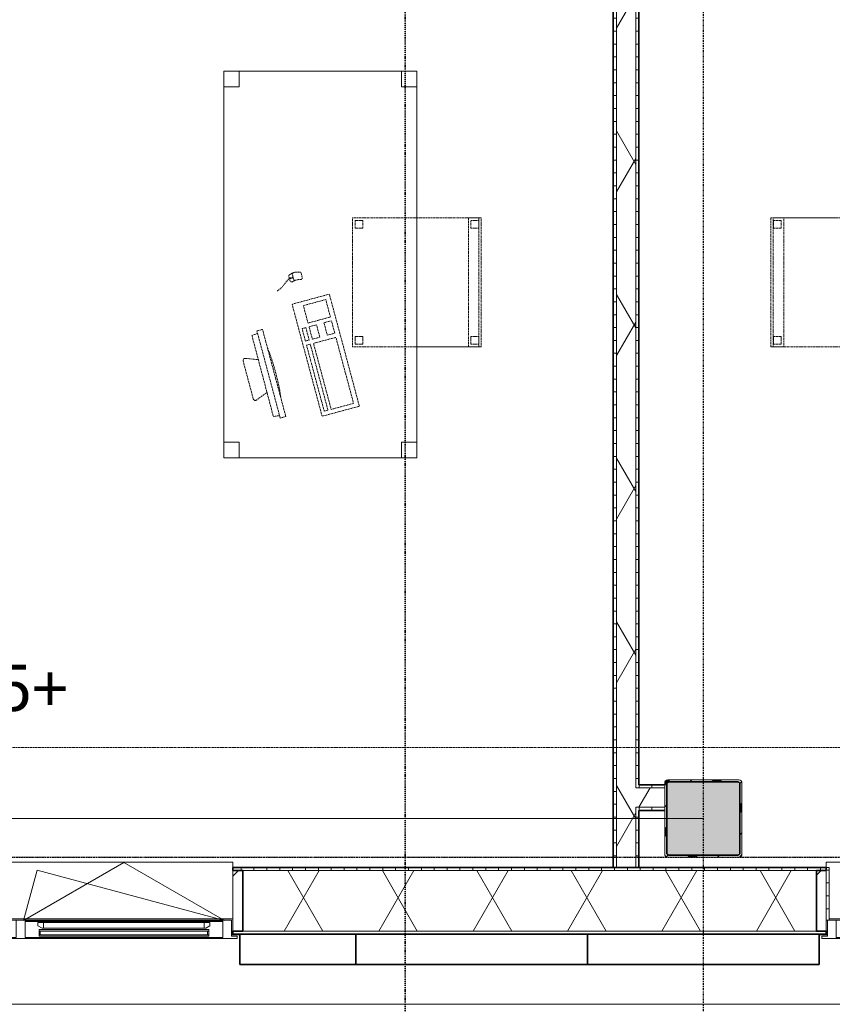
# Model space of a CAD drawing. Header units: millimetres. Extents: x -80560 to 110805, y -11020 to 52719.
# Tile 12 of 184: x 43040 to 46196, y 9429 to 13250. Entities that reach past the tile are written whole.
import ezdxf

# ---------------------------------------------------------------- set-up
doc = ezdxf.new("R2010")
doc.units = ezdxf.units.MM
for name, pattern in [('CENTER2', [20, 8, -4, 4, -4]), ('DASHDOT2', [8, 4, -2, 0, -2]), ('DASHED2', [6, 4, -2]), ('DASHED2-1', [3, 2, -1])]:
    doc.linetypes.add(name, pattern=pattern)
for name, color, linetype, lineweight in [('A-DETL-HDLN', 90, 'DASHED2', 18), ('A-FLOR-OVHD', 1, 'DASHED2-1', 18), ('A-GENM', 13, 'Continuous', 18), ('A-GLAZ', 151, 'Continuous', 18), ('A-GLAZ-SILL', 1, 'Continuous', 18), ('A-WALL', 113, 'Continuous', 35), ('A-WALL-PATT', 111, 'Continuous', 35), ('G-ANNO-SYMB', 111, 'Continuous', 9), ('G-ANNO-TEXT', 231, 'Continuous', 9), ('I-FURN', 30, 'Continuous', 18), ('I-WALL', 2, 'Continuous', 18), ('S-COLS', 52, 'Continuous', 18), ('S-GRID', 1, 'Continuous', 9)]:
    doc.layers.add(name, color=color, linetype=linetype, lineweight=lineweight)
doc.styles.add('Arial', font='arial.ttf', dxfattribs={"height": 180})
pattern_1 = [(180, (45444.82, 14005.25), (-1e-13, -50), [])]
pattern_2 = [(60, (24894.82, 0), (-274.963, 158.75), []), (120, (24894.82, 0), (-274.963, -158.75), [])]
pattern_3 = [(45, (0, 0), (-141.4214, 141.4214), [])]
pattern_4 = [(270, (45494.82, 10281), (50, 3e-15), [])]

# ---------------------------------------------------------------- blocks, each defined once
blk = doc.blocks.new('NLRS_28_SCO_UN_staalkolom koker betongevuld_gen_CGA - kolom A-1161470-DO_01 eerste verdieping')
at = {"layer": 'S-COLS', "lineweight": 5}
h = blk.add_hatch(dxfattribs=at)
h.set_pattern_fill('FP_163', color=256, style=0, pattern_type=2)
h.set_pattern_definition([(45, (-20800, -10150), (-99.99975, 99.99975), []), (45, (-20715, -10150), (-99.99975, 99.99975), []), (45, (-20710, -10150), (-99.99975, 99.99975), []), (45, (-20705, -10150), (-99.99975, 99.99975), []), (45, (-20700, -10150), (-99.99975, 99.99975), []), (45, (-20695, -10150), (-99.99975, 99.99975), []), (45, (-20690, -10150), (-99.99975, 99.99975), []), (45, (-20685, -10150), (-99.99975, 99.99975), [])])
h.paths.add_polyline_path([(138, -150), (146.5, -146.5), (150, -138), (150, 138), (146.5, 146.5), (138, 150), (-138, 150), (-146.5, 146.5), (-150, 138), (-150, -138), (-146.5, -146.5), (-138, -150)], flags=0)
h.paths.add_polyline_path([(-134, -142), (-139.7, -139.7), (-142, -134), (-142, 134), (-139.7, 139.7), (-134, 142), (134, 142), (139.7, 139.7), (142, 134), (142, -134), (139.7, -139.7), (134, -142)], flags=0)
at = {"layer": 'S-COLS', "lineweight": 9}
blk.add_hatch(color=256, dxfattribs=at).paths.add_polyline_path([(134, -142), (139.7, -139.7), (142, -134), (142, 134), (139.7, 139.7), (134, 142), (-134, 142), (-139.7, 139.7), (-142, 134), (-142, -134), (-139.7, -139.7), (-134, -142)], flags=0)
at = {"layer": 'S-COLS'}
for p, q in [((-150, 138), (-150, -138)), ((-142, -134), (-142, 134)), ((138, 150), (-138, 150)), ((-134, 142), (134, 142)), ((142, 134), (142, -134)), ((150, -138), (150, 138)), ((-138, -150), (138, -150)), ((134, -142), (-134, -142))]:
    blk.add_line(p, q, dxfattribs=at)
at = {"layer": 'S-COLS', "lineweight": 35}
for p, q in [((-142, 134), (-142, -134)), ((134, 142), (-134, 142)), ((142, -134), (142, 134)), ((-134, -142), (134, -142))]:
    blk.add_line(p, q, dxfattribs=at)
at = {"layer": 'S-COLS'}
for centre, radius, start, end in [((-138, 138), 12, 90, 180), ((-134, 134), 8, 90, 180), ((134, 134), 8, 0, 90), ((138, 138), 12, 0, 90), ((-138, -138), 12, 180, 270), ((-134, -134), 8, 180, 270), ((134, -134), 8, 270, 0), ((138, -138), 12, 270, 360)]:
    blk.add_arc(centre, radius, start, end, dxfattribs=at)
at = {"layer": 'S-COLS', "lineweight": 35}
for centre, start, end in [((-134, 134), 90, 180), ((134, 134), 360, 90), ((-134, -134), 180, 270), ((134, -134), 270, 360)]:
    blk.add_arc(centre, 8, start, end, dxfattribs=at)
blk = doc.blocks.new('19112_SW_LeonardoCollege_R2020_rvt-1-DO_01 eerste verdieping')
at = {"color": 9, "lineweight": 9}
blk.add_blockref('NLRS_28_SCO_UN_staalkolom koker betongevuld_gen_CGA - kolom A-1161470-DO_01 eerste verdieping', (20800, 10150), dxfattribs=at)
blk = doc.blocks.new('Basic Wall _ 41_WA_n3o_cladding_vertikaal_random_100mm_oorspronkelijk - ___-31301010-DO_01 eerste verdieping')
at = {"layer": 'A-WALL', "lineweight": 18}
for p, q in [((18968, 9701), (18973, 9701)), ((18968, 9699), (19000, 9699)), ((21250, 9699), (21282, 9699)), ((21277, 9701), (21282, 9701)), ((69462.2, 9429), (11829, 9429))]:
    blk.add_line(p, q, dxfattribs=at)
blk = doc.blocks.new('NLRS_41_GM_WPB_spouwlat-SH_generiek_ISR - 235x38-V136-DO_01 eerste verdieping')
at = {"layer": 'A-GENM'}
h = blk.add_hatch(dxfattribs=at)
h.set_pattern_fill('FP_52', color=256, style=0, pattern_type=2)
h.set_pattern_definition(pattern_3)
h.paths.add_polyline_path([(19011, 9713), (19011, 9948), (18973, 9948), (18973, 9713)], flags=0)
for p, q in [((19011, 9948), (18973, 9948)), ((18973, 9948), (18973, 9713)), ((19011, 9713), (19011, 9948)), ((18973, 9713), (19011, 9713))]:
    blk.add_line(p, q, dxfattribs=at)
blk = doc.blocks.new('merk 2700 draaikiep - std-33663801-DO_01 eerste verdieping')
at = {"layer": 'A-GLAZ'}
for p, q in [((-1318, 72), (-1284, 72)), ((-1318, 10), (-1318, 72)), ((-1284, 72), (-1284, 4)), ((482, 72), (516, 72)), ((482, 4), (482, 72)), ((516, 72), (516, 4)), ((1284, 72), (1318, 72)), ((1284, 4), (1284, 72)), ((1318, 72), (1318, 10)), ((-1340, 10), (-1318, 10)), ((-1340, 0), (-1340, 10)), ((-1284, 4), (-1262, 4)), ((-1262, 4), (-1262, 0)), ((460, 4), (482, 4)), ((460, 0), (460, 4)), ((516, 4), (538, 4)), ((538, 4), (538, 0)), ((1262, 4), (1284, 4)), ((1262, 0), (1262, 4)), ((1318, 10), (1340, 10)), ((1340, 10), (1340, 0)), ((-1262, 0), (-1340, 0)), ((538, 0), (460, 0)), ((1340, 0), (1262, 0))]:
    blk.add_line(p, q, dxfattribs=at)
at = {"layer": 'A-GLAZ-SILL'}
for p, q in [((-1284, 72), (482, 72)), ((516, 72), (1284, 72)), ((-1262, 4), (460, 4)), ((-1262, 0), (460, 0)), ((538, 4), (1262, 4)), ((538, 0), (1262, 0))]:
    blk.add_line(p, q, dxfattribs=at)
blk = doc.blocks.new('NLRS_41_GM_WPB_spouwlat-SH_generiek_ISR - 235x38-V138-DO_01 eerste verdieping')
at = {"layer": 'A-GENM'}
h = blk.add_hatch(dxfattribs=at)
h.set_pattern_fill('FP_51', color=256, style=0, pattern_type=2)
h.set_pattern_definition(pattern_3)
h.paths.add_polyline_path([(21277, 9713), (21277, 9948), (21239, 9948), (21239, 9713)], flags=0)
for p, q in [((21277, 9948), (21239, 9948)), ((21239, 9948), (21239, 9713)), ((21277, 9713), (21277, 9948)), ((21239, 9713), (21277, 9713))]:
    blk.add_line(p, q, dxfattribs=at)
blk = doc.blocks.new('41_dagkanten_SH_generiek_ISR - 12x204_5-V141-DO_01 eerste verdieping')
at = {"layer": 'A-GENM'}
h = blk.add_hatch(dxfattribs=at)
h.set_pattern_fill('FP_53', color=256, style=0, pattern_type=2)
h.set_pattern_definition([(0, (0, 0), (0, 50), [])])
h.paths.add_polyline_path([(21277, 9756), (21289, 9756), (21289, 9960.5), (21277, 9960.5), (21277, 9922.4)], flags=0)
for p, q in [((21289, 9960.5), (21277, 9960.5)), ((21277, 9960.5), (21277, 9756)), ((21289, 9756), (21289, 9960.5)), ((21277, 9756), (21282, 9756))]:
    blk.add_line(p, q, dxfattribs=at)
blk = doc.blocks.new('merk 4500 draaikiep 1x - std-33654585-DO_01 eerste verdieping')
at = {"layer": 'A-GLAZ'}
for p, q in [((-2218, 72), (-2184, 72)), ((-2218, 10), (-2218, 72)), ((-2184, 72), (-2184, 4)), ((1382, 72), (1416, 72)), ((1382, 4), (1382, 72)), ((1416, 72), (1416, 4)), ((2184, 72), (2218, 72)), ((2184, 4), (2184, 72)), ((2218, 72), (2218, 10)), ((-2240, 10), (-2218, 10)), ((-2240, 0), (-2240, 10)), ((-2184, 4), (-2162, 4)), ((-2162, 4), (-2162, 0)), ((1360, 4), (1382, 4)), ((1360, 0), (1360, 4)), ((1416, 4), (1438, 4)), ((1438, 4), (1438, 0)), ((2162, 4), (2184, 4)), ((2162, 0), (2162, 4)), ((2218, 10), (2240, 10)), ((2240, 10), (2240, 0)), ((-2162, 0), (-2240, 0)), ((1438, 0), (1360, 0)), ((2240, 0), (2162, 0))]:
    blk.add_line(p, q, dxfattribs=at)
at = {"layer": 'A-GLAZ-SILL'}
for p, q in [((-2184, 72), (1382, 72)), ((1416, 72), (2184, 72)), ((-2162, 4), (1360, 4)), ((-2162, 0), (1360, 0)), ((1438, 4), (2162, 4)), ((1438, 0), (2162, 0))]:
    blk.add_line(p, q, dxfattribs=at)
blk = doc.blocks.new('82_tafel1 - tafel 750x1500x700 2-30664861-DO_01 eerste verdieping')
at = {"layer": 'I-FURN', "linetype": 'DASHED2'}
for p, q in [((-750, -375), (-750, 375)), ((-750, 375), (750, 375)), ((750, 375), (-750, 375)), ((-750, 375), (-750, -375)), ((-750, 375), (-750, 315)), ((-690, 375), (-750, 375)), ((-690, 315), (-690, 375)), ((-690, 375), (690, 375)), ((-690, 375), (-690, 315)), ((690, 375), (690, 315)), ((690, 315), (690, 375)), ((750, 375), (690, 375)), ((750, 375), (750, -375)), ((750, -375), (750, 375)), ((750, 315), (750, 375)), ((-750, -315), (-750, 315)), ((-750, 315), (-690, 315)), ((-690, 315), (-750, 315)), ((690, 315), (750, 315)), ((750, 315), (690, 315)), ((750, 315), (750, -315)), ((-690, -315), (-750, -315)), ((-750, -315), (-690, -315)), ((-750, -315), (-750, -375)), ((-690, -375), (-690, -315)), ((-690, -315), (-690, -375)), ((750, -315), (690, -315)), ((690, -315), (690, -375)), ((690, -375), (690, -315)), ((690, -315), (750, -315)), ((750, -375), (750, -315)), ((750, -375), (-750, -375)), ((-750, -375), (750, -375)), ((-750, -375), (-690, -375)), ((690, -375), (-690, -375)), ((690, -375), (750, -375))]:
    blk.add_line(p, q, dxfattribs=at)
blk = doc.blocks.new('82_zitmeubel - stoel 500x500-V191-DO_01 eerste verdieping')
at = {"layer": 'I-FURN', "linetype": 'DASHED2'}
for p, q in [((-192.1, 263), (-192.1, 13)), ((-192.1, 254.1), (-192.1, 263)), ((307.9, 263), (-192.1, 263)), ((307.9, 263), (-192.1, 263)), ((-192.1, 213), (-192.1, 254.1)), ((-192.1, 254.1), (307.9, 254.1)), ((-182.1, 252), (-182.1, 224)), ((-182.1, 224), (-182.1, 252)), ((-153.1, 253), (-181.1, 253)), ((-181.1, 253), (-153.1, 253)), ((-152.1, 224), (-152.1, 252)), ((-152.1, 252), (-152.1, 224)), ((267.9, 252), (267.9, 224)), ((267.9, 224), (267.9, 252)), ((296.9, 253), (268.9, 253)), ((268.9, 253), (296.9, 253)), ((297.9, 224), (297.9, 252)), ((297.9, 252), (297.9, 224)), ((307.9, 13), (307.9, 263)), ((307.9, 263), (307.9, 254.1)), ((307.9, 254.1), (307.9, 213)), ((-192.1, 13), (-192.1, 213)), ((-192.1, 213), (307.9, 213)), ((-181.1, 223), (-153.1, 223)), ((-153.1, 223), (-181.1, 223)), ((268.9, 223), (296.9, 223)), ((296.9, 223), (268.9, 223)), ((307.9, 213), (307.9, 13)), ((-192.1, 13), (-192.1, -237)), ((-192.1, -237), (-192.1, 13)), ((307.9, -237), (307.9, 13)), ((307.9, 13), (307.9, -237)), ((-182.1, -198), (-182.1, -226)), ((-182.1, -226), (-182.1, -198)), ((-153.1, -197), (-181.1, -197)), ((-181.1, -197), (-153.1, -197)), ((-181.1, -227), (-153.1, -227)), ((-153.1, -227), (-181.1, -227)), ((-152.1, -226), (-152.1, -198)), ((-152.1, -198), (-152.1, -226)), ((267.9, -198), (267.9, -226)), ((267.9, -226), (267.9, -198)), ((296.9, -197), (268.9, -197)), ((268.9, -197), (296.9, -197)), ((268.9, -227), (296.9, -227)), ((296.9, -227), (268.9, -227)), ((297.9, -226), (297.9, -198)), ((297.9, -198), (297.9, -226)), ((307.9, -237), (-192.1, -237)), ((307.9, -237), (-192.1, -237))]:
    blk.add_line(p, q, dxfattribs=at)
for centre, start, end in [((-181.1, 252), 90, 180), ((-181.1, 252), 90, 180), ((-153.1, 252), 0, 90), ((-153.1, 252), 0, 90), ((268.9, 252), 90, 180), ((268.9, 252), 90, 180), ((296.9, 252), 0, 90), ((296.9, 252), 0, 90), ((-181.1, 224), 180, 270), ((-181.1, 224), 180, 270), ((-153.1, 224), 270, 0), ((-153.1, 224), 270, 0), ((268.9, 224), 180, 270), ((268.9, 224), 180, 270), ((296.9, 224), 270, 0), ((296.9, 224), 270, 0), ((-181.1, -198), 90, 180), ((-181.1, -198), 90, 180), ((-181.1, -226), 180, 270), ((-181.1, -226), 180, 270), ((-153.1, -198), 0, 90), ((-153.1, -198), 0, 90), ((-153.1, -226), 270, 0), ((-153.1, -226), 270, 0), ((268.9, -198), 90, 180), ((268.9, -198), 90, 180), ((268.9, -226), 180, 270), ((268.9, -226), 180, 270), ((296.9, -198), 0, 90), ((296.9, -198), 0, 90), ((296.9, -226), 270, 0), ((296.9, -226), 270, 285), ((296.9, -226), 285, 300), ((296.9, -226), 300, 315), ((296.9, -226), 315, 0)]:
    blk.add_arc(centre, 1, start, end, dxfattribs=at)
blk = doc.blocks.new('82_computer - std-30664858-DO_01 eerste verdieping')
at = {"layer": 'I-FURN', "linetype": 'DASHED2'}
for p, q in [((61.6, 390.8), (-90.9, 390.8)), ((-98.4, 380), (-80.4, 332.7)), ((50.9, 332.3), (69, 380)), ((-189.7, 308.7), (-189.7, 286.2)), ((160.3, 308.7), (-189.7, 308.7)), ((-179.7, 308.7), (-177.2, 333)), ((-177.2, 333), (148, 332.1)), ((148, 332.1), (150.3, 308.7)), ((160.3, 286.2), (160.3, 308.7)), ((-189.7, 286.2), (160.3, 286.2)), ((-225, 150), (-225, 0)), ((225, 150), (-225, 150)), ((-208.5, 136.9), (-208.5, 121.9)), ((56.6, 136.9), (-208.5, 136.9)), ((-208.5, 121.9), (56.6, 121.9)), ((56.6, 121.9), (56.6, 136.9)), ((73.4, 136.9), (73.4, 121.9)), ((123.4, 136.9), (73.4, 136.9)), ((73.4, 121.9), (123.4, 121.9)), ((123.4, 121.9), (123.4, 136.9)), ((225, 0), (225, 150)), ((340.9, 118.9), (310.5, 118.9)), ((330.8, 134.6), (316.4, 134.6)), ((321.6, 131.6), (321.6, 121.9)), ((325.5, 131.6), (321.6, 131.6)), ((321.6, 121.9), (325.5, 121.9)), ((323.6, 131.6), (323.6, 134.6)), ((323.6, 118.9), (323.6, 121.9)), ((325.5, 121.9), (325.5, 131.6)), ((-208.5, 109), (-208.5, 19)), ((56.6, 109), (-208.5, 109)), ((56.6, 19), (56.6, 109)), ((73.4, 109), (73.4, 79)), ((123.4, 109), (73.4, 109)), ((73.4, 79), (123.4, 79)), ((123.4, 79), (123.4, 109)), ((138.4, 109), (138.4, 19)), ((208.4, 109), (138.4, 109)), ((208.4, 19), (208.4, 109)), ((316.4, 84.6), (330.8, 84.6)), ((73.4, 49), (73.4, 19)), ((123.4, 49), (73.4, 49)), ((123.4, 19), (123.4, 49)), ((-225, 0), (225, 0)), ((-208.5, 19), (56.6, 19)), ((73.4, 19), (123.4, 19)), ((138.4, 19), (208.4, 19))]:
    blk.add_line(p, q, dxfattribs=at)
for centre, radius, start, end in [((-90.9, 382.8), 8, 90, 200.814), ((61.6, 382.8), 8, 339.186, 90), ((-14.7, 1180.4), 900.1, 263.4513, 276.5487), ((316.4, 126.6), 8, 90, 180), ((261.6, 109.6), 49.8, 340.0126, 19.9874), ((330.8, 126.6), 8, 0, 90), ((292, 109.6), 49.8, 340.0126, 19.9874), ((316.4, 92.6), 8, 180, 270), ((330.8, 92.6), 8, 270, 360)]:
    blk.add_arc(centre, radius, start, end, dxfattribs=at)
blk.add_open_spline([(290.2, 192.8), (295.7, 164.5), (318.8, 151.1), (323.6, 134.6)], degree=3, dxfattribs=at)
blk = doc.blocks.new('82_zitmeubel - stoel 500x500-V283-DO_01 eerste verdieping')
at = {"layer": 'I-FURN', "linetype": 'DASHED2'}
for p, q in [((-192.1, -13), (-192.1, 237)), ((-192.1, 237), (-192.1, -13)), ((-192.1, 237), (307.9, 237)), ((-192.1, 237), (307.9, 237)), ((307.9, 237), (307.9, -13)), ((307.9, -13), (307.9, 237)), ((-182.1, 226), (-182.1, 198)), ((-182.1, 198), (-182.1, 226)), ((-153.1, 227), (-181.1, 227)), ((-181.1, 227), (-153.1, 227)), ((-181.1, 197), (-153.1, 197)), ((-153.1, 197), (-181.1, 197)), ((-152.1, 198), (-152.1, 226)), ((-152.1, 226), (-152.1, 198)), ((267.9, 226), (267.9, 198)), ((267.9, 198), (267.9, 226)), ((296.9, 227), (268.9, 227)), ((268.9, 227), (296.9, 227)), ((268.9, 197), (296.9, 197)), ((296.9, 197), (268.9, 197)), ((297.9, 198), (297.9, 226)), ((297.9, 226), (297.9, 198)), ((-192.1, -213), (-192.1, -13)), ((-192.1, -13), (-192.1, -263)), ((307.9, -13), (307.9, -213)), ((307.9, -263), (307.9, -13)), ((-192.1, -254.1), (-192.1, -213)), ((307.9, -213), (-192.1, -213)), ((-182.1, -224), (-182.1, -252)), ((-182.1, -252), (-182.1, -224)), ((-153.1, -223), (-181.1, -223)), ((-181.1, -223), (-153.1, -223)), ((-152.1, -252), (-152.1, -224)), ((-152.1, -224), (-152.1, -252)), ((267.9, -224), (267.9, -252)), ((267.9, -252), (267.9, -224)), ((296.9, -223), (268.9, -223)), ((268.9, -223), (296.9, -223)), ((297.9, -252), (297.9, -224)), ((297.9, -224), (297.9, -252)), ((307.9, -213), (307.9, -254.1)), ((-192.1, -263), (-192.1, -254.1)), ((307.9, -254.1), (-192.1, -254.1)), ((-192.1, -263), (307.9, -263)), ((-192.1, -263), (307.9, -263)), ((-181.1, -253), (-153.1, -253)), ((-153.1, -253), (-181.1, -253)), ((268.9, -253), (296.9, -253)), ((296.9, -253), (268.9, -253)), ((307.9, -254.1), (307.9, -263))]:
    blk.add_line(p, q, dxfattribs=at)
for centre, start, end in [((-181.1, 226), 90, 165), ((-181.1, 226), 90, 180), ((-181.1, 226), 165, 180), ((-181.1, 198), 180, 195), ((-181.1, 198), 180, 270), ((-181.1, 198), 195, 210), ((-181.1, 198), 210, 225), ((-181.1, 198), 225, 270), ((-153.1, 226), 75, 90), ((-153.1, 226), 360, 90), ((-153.1, 198), 270, 0), ((-153.1, 198), 270, 0), ((-153.1, 226), 360, 75), ((268.9, 226), 90, 180), ((268.9, 226), 90, 180), ((268.9, 198), 180, 270), ((268.9, 198), 180, 270), ((296.9, 226), 360, 90), ((296.9, 226), 360, 90), ((296.9, 198), 270, 360), ((296.9, 198), 270, 330), ((296.9, 198), 330, 360), ((-181.1, -224), 90, 180), ((-181.1, -224), 90, 180), ((-153.1, -224), 0, 90), ((-153.1, -224), 0, 90), ((268.9, -224), 90, 180), ((268.9, -224), 90, 180), ((296.9, -224), 0, 90), ((296.9, -224), 15, 90), ((296.9, -224), 0, 15), ((-181.1, -252), 180, 270), ((-181.1, -252), 180, 270), ((-153.1, -252), 270, 0), ((-153.1, -252), 270, 0), ((268.9, -252), 180, 270), ((268.9, -252), 180, 195), ((268.9, -252), 195, 240), ((268.9, -252), 240, 270), ((296.9, -252), 270, 0), ((296.9, -252), 270, 285), ((296.9, -252), 285, 300), ((296.9, -252), 300, 315), ((296.9, -252), 315, 0)]:
    blk.add_arc(centre, 1, start, end, dxfattribs=at)
blk = doc.blocks.new('31_n3o_RT62_raam binnensponning_770817_v3 - Type 1-V359-DO_01 eerste verdieping')
at = {"layer": 'A-GENM'}
for p, q in [((-372, 66), (-384, 66)), ((-384, 62), (-372, 62)), ((-372, 62), (-372, 66)), ((372, 66), (-372, 66)), ((-372, 66), (-372, 62)), ((-372, 62), (372, 62)), ((384, 66), (372, 66)), ((372, 66), (372, 62)), ((372, 62), (372, 66)), ((372, 62), (384, 62))]:
    blk.add_line(p, q, dxfattribs=at)
blk = doc.blocks.new('Mobility Plan Swing v2 - Mobility Plan Swing v2-33563606-DO_01 eerste verdieping')
at = {"layer": 'A-GENM'}
for p, q in [((-390, 0), (337.7, -195)), ((-390, 0), (0, -225.2)), ((0, -225.2), (390, 0)), ((390, 0), (337.7, -195))]:
    blk.add_line(p, q, dxfattribs=at)
blk = doc.blocks.new('30_n3o_RT62_glas met glaslat - Type 1-33654604-DO_01 eerste verdieping')
at = {"layer": 'A-GENM'}
for points in [[(329, 25), (329, 31), (-329, 31), (-329, 25), (204.2, 25)], [(-89.4, 5), (329, 5), (329, 11), (-329, 11), (-329, 5)]]:
    blk.add_hatch(color=256, dxfattribs=at).paths.add_polyline_path(points, flags=0)
for p, q in [((-329, 25), (-329, 31)), ((-329, 31), (329, 31)), ((329, 25), (-329, 25)), ((-329, 11), (-329, 25)), ((-329, 5), (-329, 11)), ((-329, 11), (329, 11)), ((329, 5), (-329, 5)), ((-325, 25), (-325, 11)), ((-0.5, 0), (0.5, 0)), ((325, 11), (325, 25)), ((329, 25), (329, 31)), ((329, 25), (329, 11)), ((329, 5), (329, 11))]:
    blk.add_line(p, q, dxfattribs=at)
blk = doc.blocks.new('DPWP_30_n3o_RT62_glas met glaslat Frame1 - Type 1-33654607-DO_01 eerste verdieping')
at = {"layer": 'A-GENM'}
for p, q in [((-334, 27), (-312, 27)), ((-334, 15), (-334, 27)), ((-317.317, 5), (-334, 15)), ((-312, 5), (-317.317, 5)), ((-312, 27), (-312, 5)), ((-312, 27), (312, 27)), ((-312, 5), (312, 5)), ((312, 5), (312, 27)), ((312, 27), (334, 27)), ((317.317, 5), (312, 5)), ((334, 15), (317.317, 5)), ((334, 27), (334, 15))]:
    blk.add_line(p, q, dxfattribs=at)
blk = doc.blocks.new('NLRS_42_GM_ISR_vensterbank_kunststeen-SH_generiek_ISR - 220x20-V374-DO_01 eerste verdieping')
at = {"layer": 'A-GENM'}
for p, q in [((-2223, 199.5), (-2223, 220)), ((-2223, 220), (2223, 220)), ((2223, 220), (2223, 199.5)), ((2211, 0), (-2211, 0))]:
    blk.add_line(p, q, dxfattribs=at)
blk = doc.blocks.new('NLRS_42_GM_ISR_vensterbank_kunststeen-SH_generiek_ISR - 220x20-33891699-DO_01 eerste verdieping')
at = {"layer": 'A-GENM'}
for p, q in [((-1323, 199.5), (-1323, 220)), ((-1323, 220), (1323, 220)), ((1323, 220), (1323, 199.5)), ((1323, 0), (-1311, 0))]:
    blk.add_line(p, q, dxfattribs=at)

msp = doc.modelspace()

# ---------------------------------------------------------------- hatches: boundary and pattern name
at = {"layer": 'A-WALL-PATT', "lineweight": 18}
h = msp.add_hatch(dxfattribs=at)
h.set_pattern_fill('FP_24', color=256, angle=90, style=0, pattern_type=2)
h.set_pattern_definition(pattern_1)
h.paths.add_polyline_path([(45357.3, 9960.5), (45357.3, 18050), (45344.8, 18050), (45344.8, 9960.5)], flags=0)
h = msp.add_hatch(dxfattribs=at)
h.set_pattern_fill('FP_2', color=256, style=0, pattern_type=2)
h.set_pattern_definition(pattern_2)
h.paths.add_polyline_path([(45432.3, 9960.5), (45432.3, 18062.5), (45357.3, 18062.5), (45357.3, 9960.5), (45406.6, 9960.5)], flags=0)
h = msp.add_hatch(dxfattribs=at)
h.set_pattern_fill('FP_24', color=256, angle=90, style=0, pattern_type=2)
h.set_pattern_definition(pattern_1)
h.paths.add_polyline_path([(45432.3, 9960.5), (45444.8, 9960.5), (45444.8, 10193.5), (45432.3, 10193.5)], flags=0)
h.paths.add_polyline_path([(45444.8, 10268.5), (45444.8, 18050), (45432.3, 18050), (45432.3, 10268.5)], flags=0)
h = msp.add_hatch(dxfattribs=at)
h.set_pattern_fill('FP_187', color=256, angle=-270, style=0, pattern_type=2)
h.set_pattern_definition(pattern_4)
h.paths.add_polyline_path([(45544.8, 10268.5), (45544.8, 10281), (45444.8, 10281), (45444.8, 10268.5)], flags=0)
h = msp.add_hatch(dxfattribs=at)
h.set_pattern_fill('FP_2', color=256, style=0, pattern_type=2)
h.set_pattern_definition(pattern_2)
h.paths.add_polyline_path([(45544.8, 10193.5), (45544.8, 10268.5), (45432.3, 10268.5), (45432.3, 10193.5), (45444.8, 10193.5)], flags=0)
h = msp.add_hatch(dxfattribs=at)
h.set_pattern_fill('FP_187', color=256, angle=-270, style=0, pattern_type=2)
h.set_pattern_definition(pattern_4)
h.paths.add_polyline_path([(45544.8, 10181), (45544.8, 10193.5), (45444.8, 10193.5), (45444.8, 10181)], flags=0)
h = msp.add_hatch(dxfattribs=at)
h.set_pattern_fill('FP_2', color=256, style=0, pattern_type=2)
h.set_pattern_definition(pattern_2)
h.paths.add_polyline_path([(89331.8, 9713), (89331.8, 9948), (88455.8, 9948), (88455.8, 9713), (88870.1, 9713)], flags=0)
h.paths.add_polyline_path([(83933.8, 9713), (83933.8, 9948), (81705.8, 9948), (81705.8, 9713), (83877.6, 9713)], flags=0)
h.paths.add_polyline_path([(78885.2, 9713), (78983.8, 9713), (78983.8, 9948), (77655.8, 9948), (77655.8, 9713), (78297.9, 9713)], flags=0)
h.paths.add_polyline_path([(75833.8, 9713), (75833.8, 9948), (75405.8, 9948), (75405.8, 9713), (75654.8, 9713)], flags=0)
h.paths.add_polyline_path([(73583.8, 9713), (73583.8, 9948), (71805.8, 9948), (71805.8, 9713), (72424.4, 9713)], flags=0)
h.paths.add_polyline_path([(69983.8, 9713), (69983.8, 9948), (69105.8, 9948), (69105.8, 9713), (69487.7, 9713)], flags=0)
h.paths.add_polyline_path([(68183.8, 9713), (68183.8, 9948), (66855.8, 9948), (66855.8, 9713), (67725.7, 9713)], flags=0)
h.paths.add_polyline_path([(64789, 9713), (65033.8, 9713), (65033.8, 9948), (63705.8, 9948), (63705.8, 9713), (64201.6, 9713)], flags=0)
h.paths.add_polyline_path([(62783.8, 9713), (62783.8, 9948), (61455.8, 9948), (61455.8, 9713), (62733.3, 9713)], flags=0)
h.paths.add_polyline_path([(60533.8, 9713), (60533.8, 9948), (60105.8, 9948), (60105.8, 9713), (60383.9, 9713)], flags=0)
h.paths.add_polyline_path([(57383.8, 9713), (57383.8, 9948), (55005.9, 9948), (55005.9, 9713), (57153.5, 9713)], flags=0)
h.paths.add_polyline_path([(53923.1, 9713), (54083.9, 9713), (54083.9, 9948), (53355.8, 9948), (53355.8, 9713), (53629.4, 9713)], flags=0)
h.paths.add_polyline_path([(52433.8, 9713), (52433.8, 9948), (50655.8, 9948), (50655.8, 9713), (51867.4, 9713)], flags=0)
h.paths.add_polyline_path([(45994, 9713), (46133.8, 9713), (46133.8, 9948), (43905.8, 9948), (43905.8, 9713), (45406.6, 9713)], flags=0)
h.paths.add_polyline_path([(40707.9, 9713), (41183.8, 9713), (41183.8, 9948), (37242.8, 9948), (37242.8, 9713), (39533.2, 9713)], flags=0)
h = msp.add_hatch(dxfattribs=at)
h.set_pattern_fill('FP_67', color=256, angle=90, style=0, pattern_type=2)
h.set_pattern_definition([(90, (63299.57, 9701), (-50, -2e-13), [])])
h.paths.add_polyline_path([(88455.8, 9948), (89096.8, 9948), (89096.8, 9960.5), (88417.8, 9960.5), (88417.8, 9948)], flags=0)
h.paths.add_polyline_path([(83971.8, 9948), (83971.8, 9960.5), (81667.8, 9960.5), (81667.8, 9948), (83933.8, 9948)], flags=0)
h.paths.add_polyline_path([(78983.8, 9948), (79021.8, 9948), (79021.8, 9960.5), (77617.8, 9960.5), (77617.8, 9948), (78885.2, 9948)], flags=0)
h.paths.add_polyline_path([(75871.8, 9948), (75871.8, 9960.5), (75367.8, 9960.5), (75367.8, 9948), (75833.8, 9948)], flags=0)
h.paths.add_polyline_path([(73599.1, 9948), (73621.8, 9948), (73621.8, 9960.5), (71767.8, 9960.5), (71767.8, 9948), (73583.8, 9948)], flags=0)
h.paths.add_polyline_path([(69105.8, 9948), (70021.8, 9948), (70021.8, 9960.5), (69067.8, 9960.5), (69067.8, 9948)], flags=0)
h.paths.add_polyline_path([(68221.8, 9948), (68221.8, 9960.5), (66817.8, 9960.5), (66817.8, 9948), (68183.8, 9948)], flags=0)
h.paths.add_polyline_path([(64201.6, 9948), (65071.8, 9948), (65071.8, 9960.5), (63667.8, 9960.5), (63667.8, 9948), (63705.8, 9948)], flags=0)
h.paths.add_polyline_path([(62821.8, 9948), (62821.8, 9960.5), (61417.8, 9960.5), (61417.8, 9948), (62783.8, 9948)], flags=0)
h.paths.add_polyline_path([(60105.8, 9948), (60571.8, 9948), (60571.8, 9960.5), (60067.8, 9960.5), (60067.8, 9948), (60090.2, 9948)], flags=0)
h.paths.add_polyline_path([(57383.8, 9948), (57421.8, 9948), (57421.8, 9960.5), (54967.9, 9960.5), (54967.9, 9948), (57153.5, 9948)], flags=0)
h.paths.add_polyline_path([(53923.1, 9948), (54121.9, 9948), (54121.9, 9960.5), (53317.8, 9960.5), (53317.8, 9948), (53629.4, 9948)], flags=0)
h.paths.add_polyline_path([(52454.8, 9948), (52471.8, 9948), (52471.8, 9960.5), (50617.8, 9960.5), (50617.8, 9948), (52433.8, 9948)], flags=0)
h.paths.add_polyline_path([(46171.8, 9948), (46171.8, 9960.5), (43867.8, 9960.5), (43867.8, 9948), (46133.8, 9948)], flags=0)
h.paths.add_polyline_path([(40707.9, 9948), (41221.8, 9948), (41221.8, 9960.5), (37255.3, 9960.5), (37255.3, 9948), (39533.2, 9948)], flags=0)
h = msp.add_hatch(dxfattribs=at)
h.set_pattern_fill('FP_66', color=256, style=0, pattern_type=2)
h.set_pattern_definition([(0, (63299.57, 9701), (2e-14, 50), [])])
h.paths.add_polyline_path([(89343.8, 9701), (89343.8, 9713), (88417.8, 9713), (88417.8, 9701), (88870.1, 9701)], flags=0)
h.paths.add_polyline_path([(83971.8, 9701), (83971.8, 9713), (81667.8, 9713), (81667.8, 9701), (83877.6, 9701)], flags=0)
h.paths.add_polyline_path([(79021.8, 9701), (79021.8, 9713), (77617.8, 9713), (77617.8, 9701), (78885.2, 9701)], flags=0)
h.paths.add_polyline_path([(75367.8, 9701), (75871.8, 9701), (75871.8, 9713), (75367.8, 9713)], flags=0)
h.paths.add_polyline_path([(73621.8, 9701), (73621.8, 9713), (71767.8, 9713), (71767.8, 9701), (73599.1, 9701)], flags=0)
h.paths.add_polyline_path([(67725.7, 9701), (68221.8, 9701), (68221.8, 9713), (66817.8, 9713), (66817.8, 9701), (67138.3, 9701)], flags=0)
h.paths.add_polyline_path([(69487.7, 9701), (70021.8, 9701), (70021.8, 9713), (69067.8, 9713), (69067.8, 9701)], flags=0)
h.paths.add_polyline_path([(62733.3, 9701), (62821.8, 9701), (62821.8, 9713), (61417.8, 9713), (61417.8, 9701), (62439.6, 9701)], flags=0)
h.paths.add_polyline_path([(65071.8, 9701), (65071.8, 9713), (63667.8, 9713), (63667.8, 9701), (64789, 9701)], flags=0)
h.paths.add_polyline_path([(60383.9, 9701), (60571.8, 9701), (60571.8, 9713), (60067.8, 9713), (60067.8, 9701), (60090.2, 9701)], flags=0)
h.paths.add_polyline_path([(56566.2, 9701), (57421.8, 9701), (57421.8, 9713), (54967.9, 9713), (54967.9, 9701), (55978.8, 9701)], flags=0)
h.paths.add_polyline_path([(54121.9, 9701), (54121.9, 9713), (53317.8, 9713), (53317.8, 9701), (53923.1, 9701)], flags=0)
h.paths.add_polyline_path([(52471.8, 9701), (52471.8, 9713), (50617.8, 9713), (50617.8, 9701), (52454.8, 9701)], flags=0)
h.paths.add_polyline_path([(46171.8, 9701), (46171.8, 9713), (43867.8, 9713), (43867.8, 9701), (45994, 9701)], flags=0)
h.paths.add_polyline_path([(41221.8, 9701), (41221.8, 9713), (37007.8, 9713), (37007.8, 9701), (41001.5, 9701)], flags=0)

# ---------------------------------------------------------------- linework, layer by layer
at = {"layer": 'A-DETL-HDLN'}
for p, q in [((37294.8, 10425), (46694.8, 10425)), ((46694.8, 10000), (37294.8, 10000))]:
    msp.add_line(p, q, dxfattribs=at)
at = {"layer": 'A-FLOR-OVHD'}
for p, q in [((39844.8, 10150), (45694.8, 10150)), ((89615.8, 9429), (36723.8, 9429))]:
    msp.add_line(p, q, dxfattribs=at)
at = {"layer": 'A-WALL', "lineweight": 18}
for p, q in [((45357.3, 9960.5), (45357.3, 18062.5)), ((45432.3, 10268.5), (45432.3, 18062.5)), ((45544.8, 10268.5), (45432.3, 10268.5)), ((45432.3, 9960.5), (45432.3, 10193.5)), ((45544.8, 10193.5), (45432.3, 10193.5)), ((43905.8, 9948), (46133.8, 9948)), ((43867.8, 9713), (43862.8, 9713)), ((43905.8, 9713), (46133.8, 9713)), ((46176.8, 9713), (46171.8, 9713))]:
    msp.add_line(p, q, dxfattribs=at)
at = {"layer": 'A-WALL'}
for p, q in [((46171.8, 9960.5), (43867.8, 9960.5)), ((43867.8, 9960.5), (43867.8, 9948)), ((43867.8, 9948), (43905.8, 9948)), ((43905.8, 9948), (43905.8, 9713)), ((46133.8, 9713), (46133.8, 9948)), ((46133.8, 9948), (46171.8, 9948)), ((46171.8, 9948), (46171.8, 9960.5)), ((43905.8, 9713), (43867.8, 9713)), ((43867.8, 9713), (43867.8, 9701)), ((46171.8, 9713), (46133.8, 9713)), ((46171.8, 9701), (46171.8, 9713)), ((43867.8, 9701), (46171.8, 9701)), ((43894.8, 9701), (43894.8, 9584)), ((44344.8, 9584), (44344.8, 9701)), ((45244.8, 9701), (45244.8, 9584)), ((46144.8, 9584), (46144.8, 9701)), ((43894.8, 9584), (46144.8, 9584))]:
    msp.add_line(p, q, dxfattribs=at)
at = {"layer": 'G-ANNO-SYMB', "linetype": 'DASHDOT2', "lineweight": 35}
msp.add_line((44537, 38972), (44537, 9191.1), dxfattribs=at)
at = {"layer": 'I-WALL', "lineweight": 35}
for p, q in [((45344.8, 18050), (45344.8, 9960.5)), ((45444.8, 10281), (45444.8, 18050)), ((45544.8, 10281), (45444.8, 10281)), ((45444.8, 9960.5), (45444.8, 10181)), ((45444.8, 10181), (45544.8, 10181))]:
    msp.add_line(p, q, dxfattribs=at)
at = {"layer": 'S-GRID', "linetype": 'CENTER2', "lineweight": 25}
for p, q in [((45694.8, 4383.3), (45694.8, 52119.1)), ((29945.3, 10000), (110204.9, 10000))]:
    msp.add_line(p, q, dxfattribs=at)

# ---------------------------------------------------------------- block references
at = {"color": 250, "lineweight": 5}
msp.add_blockref('19112_SW_LeonardoCollege_R2020_rvt-1-DO_01 eerste verdieping', (24894.8, 0), dxfattribs=at)
at = {"layer": 'A-GENM'}
for name, p in [('NLRS_42_GM_ISR_vensterbank_kunststeen-SH_generiek_ISR - 220x20-33891699-DO_01 eerste verdieping', (42544.8, 9761)), ('NLRS_42_GM_ISR_vensterbank_kunststeen-SH_generiek_ISR - 220x20-V374-DO_01 eerste verdieping', (48394.8, 9761)), ('NLRS_41_GM_WPB_spouwlat-SH_generiek_ISR - 235x38-V136-DO_01 eerste verdieping', (24894.8, 0)), ('NLRS_41_GM_WPB_spouwlat-SH_generiek_ISR - 235x38-V138-DO_01 eerste verdieping', (24894.8, 0)), ('41_dagkanten_SH_generiek_ISR - 12x204_5-V141-DO_01 eerste verdieping', (24894.8, 0)), ('31_n3o_RT62_raam binnensponning_770817_v3 - Type 1-V359-DO_01 eerste verdieping', (43444.8, 9688)), ('DPWP_30_n3o_RT62_glas met glaslat Frame1 - Type 1-33654607-DO_01 eerste verdieping', (43444.8, 9719)), ('30_n3o_RT62_glas met glaslat - Type 1-33654604-DO_01 eerste verdieping', (43444.8, 9688))]:
    msp.add_blockref(name, p, dxfattribs=at)
at = {"layer": 'A-GENM', "rotation": 180}
msp.add_blockref('Mobility Plan Swing v2 - Mobility Plan Swing v2-33563606-DO_01 eerste verdieping', (43444.8, 9754), dxfattribs=at)
at = {"layer": 'A-GLAZ'}
for name, p in [('merk 2700 draaikiep - std-33663801-DO_01 eerste verdieping', (42544.8, 9684)), ('merk 4500 draaikiep 1x - std-33654585-DO_01 eerste verdieping', (48394.8, 9684))]:
    msp.add_blockref(name, p, dxfattribs=at)
at = {"layer": 'A-WALL', "lineweight": 18}
msp.add_blockref('Basic Wall _ 41_WA_n3o_cladding_vertikaal_random_100mm_oorspronkelijk - ___-31301010-DO_01 eerste verdieping', (24894.8, 0), dxfattribs=at)
at = {"layer": 'I-FURN', "linetype": 'DASHED2'}
for name, p, rotation in [('82_tafel1 - tafel 750x1500x700 2-30664861-DO_01 eerste verdieping', (44207.3, 12300), 89.99999999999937), ('82_zitmeubel - stoel 500x500-V191-DO_01 eerste verdieping', (44569.3, 12288.4), 269.9999999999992), ('82_zitmeubel - stoel 500x500-V283-DO_01 eerste verdieping', (46220.3, 12288.4), 270.0000000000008), ('82_computer - std-30664858-DO_01 eerste verdieping', (44300.8, 11967.4), 104.9999999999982)]:
    msp.add_blockref(name, p, dxfattribs=dict(at, rotation=rotation))

# ---------------------------------------------------------------- texts
at = {"layer": 'G-ANNO-TEXT', "color": 7, "insert": (40848, 10746.9), "char_height": 180, "width": 2878.058, "attachment_point": 1, "style": 'Arial'}
msp.add_mtext('ok. stalen balk 3115+ ', dxfattribs=at)

doc.saveas('drawing.dxf')
